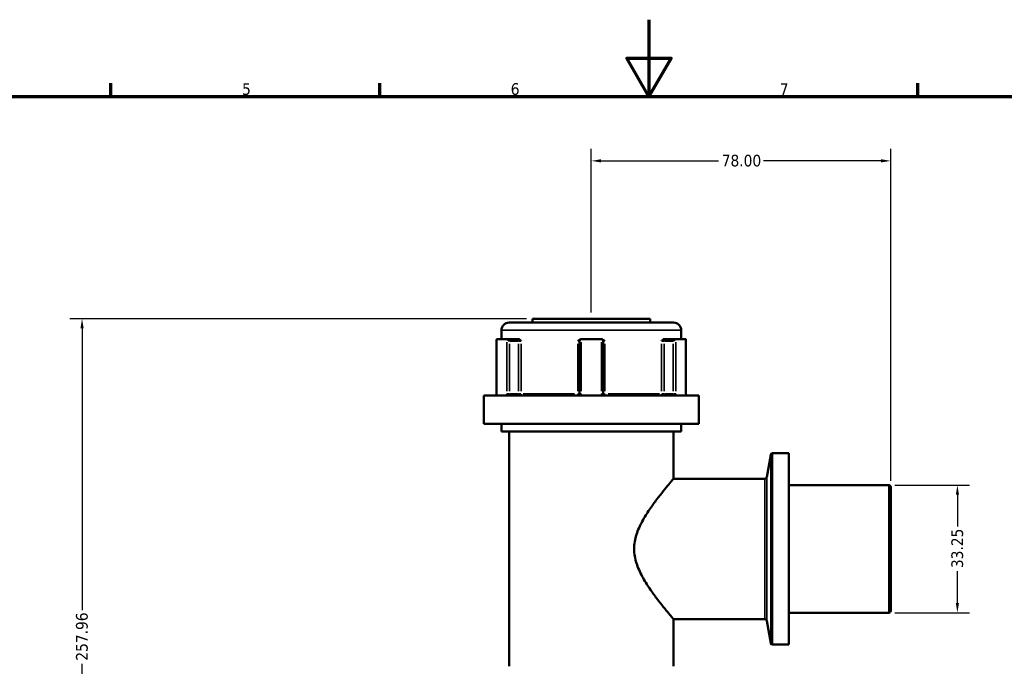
# Model space of a CAD drawing. Header units: millimetres. Extents: x 0 to 904, y 0 to 925.
# Tile 4 of 10: x 257 to 513, y 425 to 594. Entities that reach past the tile are written whole.
import ezdxf

# ---------------------------------------------------------------- set-up
doc = ezdxf.new("R2010")
doc.units = ezdxf.units.MM
for name, color, linetype, lineweight in [('Border (ANSI)', 7, 'Continuous', 70), ('Dimension (ANSI)', 7, 'Continuous', 25), ('Visible (ANSI)', 7, 'Continuous', 50), ('Visible Narrow (ANSI)', 7, 'Continuous', 35)]:
    doc.layers.add(name, color=color, linetype=linetype, lineweight=lineweight)
doc.styles.add('Note Text (ANSI)', font='tahoma.ttf')
doc.dimstyles.new('Default - mm (ANSI)', dxfattribs={"dimtxt": 3.048, "dimasz": 2.5, "dimexe": 3.175, "dimexo": 1.6002, "dimgap": 0.8, "dimtad": 0, "dimtoh": 1, "dimrnd": 1e-08, "dimzin": 4, "dimdsep": 46, "dimtxsty": 'Note Text (ANSI)', "dimcen": 0.09, "dimdle": 10, "dimclrd": 256, "dimclre": 256, "dimclrt": 256, "dimadec": 1, "dimazin": 1, "dimtfac": 1, "dimtofl": 0, "dimtmove": 0, "dimatfit": 3, "dimfxl": 1, "dimtolj": 1, "dimtzin": 4, "dimlwd": -1, "dimlwe": -1, "dimarcsym": 0})

# ---------------------------------------------------------------- blocks, each defined once
blk = doc.blocks.new('Borders Default Border')
at = {"layer": 'Border (ANSI)'}
for p, q in [((280.33, 574), (280.33, 577.45)), ((350.42, 574), (350.42, 577.45)), ((490.58, 574), (490.58, 577.45))]:
    blk.add_line(p, q, dxfattribs=at)
at = {"layer": 'Border (ANSI)', "flags": 128}
for points in [[(420.5, 594), (420.5, 574), (414.73, 584), (426.27, 584), (420.5, 574)], [(20, 20), (20, 574), (821, 574), (821, 20), (20, 20)]]:
    blk.add_lwpolyline(points, dxfattribs=at)
at = {"layer": 'Border (ANSI)', "char_height": 3.05, "attachment_point": 7, "style": 'Note Text (ANSI)'}
for s, insert in [('5', (314.48, 574.34)), ('6', (384.49, 574.34)), ('7', (454.6, 574.4))]:
    blk.add_mtext(s, dxfattribs=dict(at, insert=insert))
blk = doc.blocks.new('*D6')
at = {"layer": 'Defpoints', "color": 0, "transparency": 16777216}
for p in [(482.99, 472.68), (482.99, 439.43), (500.87, 439.43)]:
    blk.add_point(p, dxfattribs=at)
at = {"layer": 'Dimension (ANSI)', "transparency": 16777216}
for p, q in [((484.59, 472.68), (504.05, 472.68)), ((500.87, 470.18), (500.87, 461.86)), ((500.87, 441.93), (500.87, 450.25)), ((484.59, 439.43), (504.05, 439.43))]:
    blk.add_line(p, q, dxfattribs=at)
for points in [[(500.46, 470.18), (501.29, 470.18), (500.87, 472.68)], [(500.46, 441.93), (501.29, 441.93), (500.87, 439.43)]]:
    blk.add_solid(points, dxfattribs=at)
at = {"layer": 'Dimension (ANSI)', "transparency": 16777216, "insert": (499.29, 451.05), "char_height": 3.048, "attachment_point": 1, "rotation": 90, "style": 'Note Text (ANSI)'}
blk.add_mtext('\\A1;33.25', dxfattribs=at)
blk = doc.blocks.new('*D9')
at = {"layer": 'Defpoints', "color": 0, "transparency": 16777216}
for p in [(272.8, 516.05), (390.19, 516.05), (406.32, 258.09)]:
    blk.add_point(p, dxfattribs=at)
at = {"layer": 'Dimension (ANSI)', "transparency": 16777216}
for p, q in [((388.59, 516.05), (269.62, 516.05)), ((272.8, 513.55), (272.8, 440.07)), ((272.8, 260.59), (272.8, 426.12)), ((404.72, 258.09), (269.62, 258.09))]:
    blk.add_line(p, q, dxfattribs=at)
for points in [[(272.38, 513.55), (273.21, 513.55), (272.8, 516.05)], [(272.38, 260.59), (273.21, 260.59), (272.8, 258.09)]]:
    blk.add_solid(points, dxfattribs=at)
at = {"layer": 'Dimension (ANSI)', "transparency": 16777216, "insert": (271.21, 426.92), "char_height": 3.048, "attachment_point": 1, "rotation": 90, "style": 'Note Text (ANSI)'}
blk.add_mtext('\\A1;257.96', dxfattribs=at)
blk = doc.blocks.new('*D10')
at = {"layer": 'Defpoints', "color": 0, "transparency": 16777216}
for p in [(405.49, 557.2), (405.49, 516.05), (483.49, 472.18)]:
    blk.add_point(p, dxfattribs=at)
at = {"layer": 'Dimension (ANSI)', "transparency": 16777216}
for p, q in [((405.49, 517.65), (405.49, 560.38)), ((483.49, 473.78), (483.49, 560.38)), ((407.99, 557.2), (438.66, 557.2)), ((480.99, 557.2), (450.32, 557.2))]:
    blk.add_line(p, q, dxfattribs=at)
for points in [[(407.99, 557.62), (407.99, 556.79), (405.49, 557.2)], [(480.99, 557.62), (480.99, 556.79), (483.49, 557.2)]]:
    blk.add_solid(points, dxfattribs=at)
at = {"layer": 'Dimension (ANSI)', "transparency": 16777216, "insert": (439.46, 558.8), "char_height": 3.048, "attachment_point": 1, "style": 'Note Text (ANSI)'}
blk.add_mtext('\\A1;78.00', dxfattribs=at)

msp = doc.modelspace()

# ---------------------------------------------------------------- linework, layer by layer
at = {"layer": 'Visible (ANSI)'}
for p, q in [((390.19, 516.05), (420.79, 516.05)), ((390.19, 516.05), (390.19, 515.05)), ((420.79, 516.05), (420.79, 515.05)), ((384.07, 515.05), (426.91, 515.05)), ((380.824, 510.633), (380.824, 496.5)), ((380.889, 510.7), (383.449, 510.7)), ((382.07, 513.05), (382.07, 510.7)), ((386.285, 510.7), (383.449, 510.7)), ((386.654, 510.7), (386.285, 510.7)), ((402.93, 510.7), (402.854, 510.7)), ((402.93, 510.7), (408.05, 510.7)), ((408.126, 510.7), (408.05, 510.7)), ((424.694, 510.7), (424.325, 510.7)), ((427.53, 510.7), (424.694, 510.7)), ((427.53, 510.7), (430.09, 510.7)), ((428.91, 513.05), (428.91, 510.7)), ((430.155, 496.5), (430.155, 510.633)), ((402.43, 510.2), (402.43, 496.5)), ((408.55, 496.5), (408.55, 510.2)), ((377.44, 496), (433.54, 496)), ((377.44, 496), (377.44, 488.65)), ((433.54, 496), (433.54, 488.65)), ((377.44, 488.65), (433.54, 488.65)), ((382.07, 488.65), (382.07, 486.65)), ((428.91, 488.65), (428.91, 486.65)), ((382.07, 486.65), (428.91, 486.65)), ((384.07, 486.65), (384.07, 425.455)), ((426.91, 486.65), (426.91, 474.34)), ((451.19, 474.753), (452.217, 480.576)), ((456.97, 480.989), (452.709, 480.989)), ((456.97, 480.989), (456.97, 431.116)), ((450.698, 474.34), (426.91, 474.34)), ((482.99, 472.677), (456.97, 472.677)), ((483.49, 472.177), (483.49, 439.928)), ((482.99, 439.428), (456.97, 439.428)), ((426.91, 437.766), (426.91, 425.455)), ((450.698, 437.766), (426.91, 437.766)), ((451.19, 437.352), (452.217, 431.529)), ((456.97, 431.116), (452.709, 431.116))]:
    msp.add_line(p, q, dxfattribs=at)
for centre, radius, start, end in [((384.07, 513.05), 2, 90, 180), ((426.91, 513.05), 2, 0, 90), ((402.93, 510.2), 0.5, 95.53316, 180), ((408.05, 510.2), 0.5, 0, 84.46684), ((452.709, 480.489), 0.5, 90, 170), ((450.698, 474.84), 0.5, 270, 350), ((482.99, 472.177), 0.5, 0, 90), ((482.99, 439.928), 0.5, 270, 0), ((450.698, 437.266), 0.5, 10, 90), ((452.709, 431.616), 0.5, 190, 270)]:
    msp.add_arc(centre, radius, start, end, dxfattribs=at)
for centre, major_axis, start_param, end_param in [((381.324, 510.2), (-0.483, 0.483), 6.1179578, 6.5449847), ((383.884, 510.2), (0.483, -0.483), 1.3089969, 2.7832214), ((427.095, 510.2), (0.483, 0.483), 0.3583713, 1.8325957), ((429.655, 510.2), (-0.483, -0.483), 2.8797933, 3.3068202)]:
    msp.add_ellipse(centre, major_axis=major_axis, ratio=0.2679492, start_param=start_param, end_param=end_param, dxfattribs=at)
for points in [[(380.869, 510.698), (380.875, 510.699), (380.882, 510.7), (380.889, 510.7)], [(383.449, 510.7), (383.458, 510.7), (383.467, 510.699), (383.477, 510.698)], [(402.881, 510.698), (402.898, 510.699), (402.914, 510.7), (402.93, 510.7)], [(408.05, 510.7), (408.066, 510.7), (408.082, 510.699), (408.098, 510.698)], [(427.502, 510.698), (427.512, 510.699), (427.521, 510.7), (427.53, 510.7)], [(430.09, 510.7), (430.097, 510.7), (430.104, 510.699), (430.111, 510.698)]]:
    msp.add_open_spline(points, degree=3, dxfattribs=at)
for points, knots in [([(386.654, 510.7), (386.705, 510.7), (386.756, 510.683), (386.872, 510.613), (386.931, 510.553), (387.048, 510.407), (387.11, 510.307), (387.175, 510.202), (387.176, 510.201), (387.176, 510.2)], [0.232327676, 0.232327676, 0.232327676, 0.232327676, 0.253574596, 0.253574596, 0.282658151, 0.282658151, 0.324006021, 0.324006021, 0.324303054, 0.324303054, 0.324303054, 0.324303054]), ([(402.004, 510.2), (402.005, 510.201), (402.006, 510.202), (402.108, 510.307), (402.208, 510.407), (402.398, 510.553), (402.493, 510.613), (402.684, 510.683), (402.768, 510.7), (402.854, 510.7)], [-0.000316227, -0.000316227, -0.000316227, -0.000316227, 0, 0, 0.044019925, 0.044019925, 0.07498296, 0.07498296, 0.097602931, 0.097602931, 0.097602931, 0.097602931]), ([(408.126, 510.7), (408.211, 510.7), (408.295, 510.683), (408.486, 510.613), (408.582, 510.553), (408.772, 510.407), (408.871, 510.307), (408.974, 510.202), (408.975, 510.201), (408.975, 510.2)], [0.232327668, 0.232327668, 0.232327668, 0.232327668, 0.253574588, 0.253574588, 0.282658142, 0.282658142, 0.324006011, 0.324006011, 0.324303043, 0.324303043, 0.324303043, 0.324303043]), ([(423.803, 510.2), (423.804, 510.201), (423.804, 510.202), (423.869, 510.307), (423.931, 510.407), (424.049, 510.553), (424.107, 510.613), (424.223, 510.683), (424.274, 510.7), (424.325, 510.7)], [-0.000316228, -0.000316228, -0.000316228, -0.000316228, 0, 0, 0.04401994, 0.04401994, 0.074982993, 0.074982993, 0.097602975, 0.097602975, 0.097602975, 0.097602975]), ([(380.747, 496), (380.756, 496.022), (380.764, 496.047), (380.779, 496.103), (380.786, 496.134), (380.799, 496.2), (380.805, 496.235), (380.814, 496.307), (380.818, 496.345), (380.823, 496.422), (380.824, 496.461), (380.824, 496.5)], [-0.07407238, -0.07407238, -0.07407238, -0.07407238, -0.059257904, -0.059257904, -0.044443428, -0.044443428, -0.029628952, -0.029628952, -0.014814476, -0.014814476, 0, 0, 0, 0]), ([(402.43, 496.5), (402.43, 496.451), (402.422, 496.402), (402.386, 496.281), (402.345, 496.212), (402.222, 496.082), (402.129, 496.031), (401.997, 496.004), (401.963, 496), (401.93, 496)], [-0.23500199, -0.23500199, -0.23500199, -0.23500199, -0.20569371, -0.20569371, -0.15880048, -0.15880048, -0.09783927, -0.09783927, -0.0773717, -0.0773717, -0.0773717, -0.0773717]), ([(409.05, 496), (409.026, 496), (409.002, 496.002), (408.892, 496.018), (408.81, 496.053), (408.688, 496.148), (408.644, 496.2), (408.587, 496.304), (408.569, 496.353), (408.553, 496.435), (408.55, 496.468), (408.55, 496.5)], [-0.788848, -0.788848, -0.788848, -0.788848, -0.77433301, -0.77433301, -0.7219246, -0.7219246, -0.68161043, -0.68161043, -0.65059953, -0.65059953, -0.63121772, -0.63121772, -0.63121772, -0.63121772]), ([(430.155, 496.5), (430.155, 496.461), (430.157, 496.422), (430.161, 496.345), (430.165, 496.307), (430.174, 496.235), (430.18, 496.2), (430.193, 496.134), (430.2, 496.103), (430.216, 496.047), (430.224, 496.022), (430.232, 496)], [1.262435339, 1.262435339, 1.262435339, 1.262435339, 1.277249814, 1.277249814, 1.29206429, 1.29206429, 1.306878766, 1.306878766, 1.321693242, 1.321693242, 1.336507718, 1.336507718, 1.336507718, 1.336507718]), ([(426.91, 437.766), (426.91, 437.766), (426.803, 437.89), (426.379, 438.389), (426.062, 438.764), (425.263, 439.723), (424.78, 440.309), (423.72, 441.627), (423.143, 442.36), (421.96, 443.922), (421.306, 444.816), (419.996, 446.75), (419.34, 447.79), (418.156, 449.979), (417.629, 451.129), (416.87, 453.523), (416.643, 454.769), (416.643, 457.337), (416.87, 458.582), (417.629, 460.976), (418.156, 462.126), (419.34, 464.316), (419.996, 465.355), (421.306, 467.289), (421.96, 468.183), (423.143, 469.745), (423.72, 470.478), (424.78, 471.796), (425.263, 472.382), (426.062, 473.342), (426.379, 473.716), (426.803, 474.215), (426.91, 474.34), (426.91, 474.34)], [3.0074099, 3.0074099, 3.0074099, 3.0074099, 3.3740744, 3.3740744, 3.740739, 3.740739, 4.1074035, 4.1074035, 4.474068, 4.474068, 4.859256, 4.859256, 5.2444439, 5.2444439, 5.6296319, 5.6296319, 6.0148198, 6.0148198, 6.4000078, 6.4000078, 6.7851957, 6.7851957, 7.1703837, 7.1703837, 7.5555717, 7.5555717, 7.9222362, 7.9222362, 8.2889007, 8.2889007, 8.6555652, 8.6555652, 9.0222297, 9.0222297, 9.0222297, 9.0222297])]:
    msp.add_open_spline(points, degree=3, knots=knots, dxfattribs=at)
at = {"layer": 'Visible Narrow (ANSI)'}
for p, q in [((428.621, 513.05), (382.358, 513.05)), ((380.869, 497.21), (380.869, 509.988)), ((383.477, 509.988), (383.477, 497.21)), ((384.134, 497.185), (384.134, 509.515)), ((384.254, 510.2), (386.415, 510.2)), ((386.535, 509.515), (386.535, 497.185)), ((386.566, 510.2), (387.153, 510.2)), ((387.176, 497.185), (387.176, 509.515)), ((402.004, 509.515), (402.004, 497.185)), ((402.039, 510.2), (402.428, 510.2)), ((402.881, 497.21), (402.881, 509.988)), ((408.098, 509.988), (408.098, 497.21)), ((408.551, 510.2), (408.94, 510.2)), ((408.975, 497.185), (408.975, 509.515)), ((423.803, 509.515), (423.803, 497.185)), ((423.826, 510.2), (424.413, 510.2)), ((424.444, 497.185), (424.444, 509.515)), ((424.564, 510.2), (426.725, 510.2)), ((426.845, 509.515), (426.845, 497.185)), ((427.502, 497.21), (427.502, 509.988)), ((430.111, 509.988), (430.111, 497.21)), ((380.864, 496.5), (380.824, 496.5)), ((384.101, 496.5), (383.499, 496.5)), ((386.415, 496.5), (384.254, 496.5)), ((387.153, 496.5), (386.566, 496.5)), ((387.735, 496.5), (401.14, 496.5)), ((402.428, 496.5), (402.039, 496.5)), ((402.845, 496.5), (402.431, 496.5)), ((408.548, 496.5), (408.134, 496.5)), ((408.94, 496.5), (408.551, 496.5)), ((409.839, 496.5), (423.244, 496.5)), ((424.413, 496.5), (423.826, 496.5)), ((426.725, 496.5), (424.564, 496.5)), ((427.48, 496.5), (426.878, 496.5)), ((430.155, 496.5), (430.115, 496.5)), ((452.217, 431.831), (452.217, 480.274)), ((452.709, 480.682), (452.709, 431.423)), ((450.698, 437.991), (450.698, 474.114)), ((451.19, 474.522), (451.19, 437.583)), ((482.99, 439.633), (482.99, 472.472))]:
    msp.add_line(p, q, dxfattribs=at)
for centre, major_axis, ratio, start_param, end_param in [((386.285, 510.2), (0, 0.5), 0.5, 4.7909288, 6.2046455), ((424.694, 510.2), (0, 0.5), 0.5, 0.0785398, 1.4922565), ((386.785, 496.5), (0, -0.5), 0.5, 4.7909288, 6.2046455), ((386.785, 496.5), (0, -0.5), 0.7819657, 0.0785398, 1.4922565), ((401.93, 496.5), (0, -0.5), 0.1488294, 0.0785398, 1.4922565), ((409.05, 496.5), (0, -0.5), 0.1488294, 4.7909288, 6.2046455), ((424.194, 496.5), (0, -0.5), 0.7819657, 4.7909288, 6.2046455), ((424.194, 496.5), (0, -0.5), 0.5, 0.0785398, 1.4922565)]:
    msp.add_ellipse(centre, major_axis=major_axis, ratio=ratio, start_param=start_param, end_param=end_param, dxfattribs=at)
for points, knots in [([(380.812, 496), (380.814, 496.006), (380.815, 496.012), (380.837, 496.108), (380.852, 496.206), (380.866, 496.371), (380.869, 496.435), (380.869, 496.5)], [-0.05238018, -0.05238018, -0.05238018, -0.05238018, -0.050404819, -0.050404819, -0.019386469, -0.019386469, 0, 0, 0, 0]), ([(383.477, 496.5), (383.477, 496.435), (383.481, 496.371), (383.5, 496.206), (383.521, 496.108), (383.553, 496.012), (383.555, 496.006), (383.557, 496)], [0.631217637, 0.631217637, 0.631217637, 0.631217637, 0.650604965, 0.650604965, 0.681624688, 0.681624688, 0.683597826, 0.683597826, 0.683597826, 0.683597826]), ([(384.484, 496), (384.467, 496), (384.449, 496.002), (384.37, 496.018), (384.312, 496.053), (384.228, 496.148), (384.197, 496.2), (384.159, 496.304), (384.147, 496.353), (384.136, 496.435), (384.134, 496.468), (384.134, 496.5)], [-0.78884786, -0.78884786, -0.78884786, -0.78884786, -0.77437366, -0.77437366, -0.72195033, -0.72195033, -0.68162469, -0.68162469, -0.65060496, -0.65060496, -0.63121764, -0.63121764, -0.63121764, -0.63121764]), ([(402.745, 496), (402.784, 496.067), (402.815, 496.138), (402.867, 496.305), (402.881, 496.402), (402.881, 496.5)], [0.182621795, 0.182621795, 0.182621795, 0.182621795, 0.205693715, 0.205693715, 0.235001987, 0.235001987, 0.235001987, 0.235001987]), ([(408.098, 496.5), (408.098, 496.435), (408.104, 496.371), (408.137, 496.206), (408.174, 496.108), (408.228, 496.012), (408.231, 496.006), (408.234, 496)], [0.631217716, 0.631217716, 0.631217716, 0.631217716, 0.650599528, 0.650599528, 0.681610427, 0.681610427, 0.683597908, 0.683597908, 0.683597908, 0.683597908]), ([(426.845, 496.5), (426.845, 496.451), (426.841, 496.402), (426.816, 496.281), (426.789, 496.212), (426.704, 496.082), (426.64, 496.031), (426.544, 496.004), (426.52, 496), (426.495, 496)], [-0.31313757, -0.31313757, -0.31313757, -0.31313757, -0.2838293, -0.2838293, -0.23693606, -0.23693606, -0.17597486, -0.17597486, -0.15550734, -0.15550734, -0.15550734, -0.15550734]), ([(427.422, 496), (427.445, 496.067), (427.464, 496.138), (427.494, 496.305), (427.502, 496.402), (427.502, 496.5)], [0.26075738, 0.26075738, 0.26075738, 0.26075738, 0.283829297, 0.283829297, 0.313137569, 0.313137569, 0.313137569, 0.313137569]), ([(430.111, 496.5), (430.111, 496.435), (430.113, 496.371), (430.127, 496.206), (430.142, 496.108), (430.164, 496.012), (430.166, 496.006), (430.167, 496)], [1.262435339, 1.262435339, 1.262435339, 1.262435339, 1.281821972, 1.281821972, 1.312840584, 1.312840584, 1.314815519, 1.314815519, 1.314815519, 1.314815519])]:
    msp.add_open_spline(points, degree=3, knots=knots, dxfattribs=at)

# ---------------------------------------------------------------- block references
msp.add_blockref('Borders Default Border', (0, 0))

# ---------------------------------------------------------------- dimensions: what is measured, and where the dimension line sits
at = {"layer": 'Dimension (ANSI)'}
dim = msp.add_linear_dim(base=(405.49, 557.203), p1=(483.49, 472.177), p2=(405.49, 516.05), dimstyle='Default - mm (ANSI)', override={"dimgap": 0.8, "dimtoh": 0, "dimdec": 2, "dimtol": 0, "dimlim": 0, "dimtp": 0, "dimtm": 0, "dimtdec": 2, "dimatfit": 1}, dxfattribs=at)
dim.commit()
dim.dimension.update_dxf_attribs({"geometry": '*D10', "text_midpoint": (444.49, 557.203), "dimtype": 160})
for base, p1, p2, picture, middle in [((272.798, 516.05), (406.322, 258.092), (390.19, 516.05), '*D9', (272.798, 433.091)), ((500.874, 439.428), (482.99, 472.677), (482.99, 439.428), '*D6', (500.874, 456.053))]:
    dim = msp.add_linear_dim(base=base, p1=p1, p2=p2, angle=90, dimstyle='Default - mm (ANSI)', override={"dimgap": 0.8, "dimtoh": 0, "dimdec": 2, "dimtol": 0, "dimlim": 0, "dimtp": 0, "dimtm": 0, "dimtdec": 2, "dimatfit": 1}, dxfattribs=at)
    dim.commit()
    dim.dimension.update_dxf_attribs({"geometry": picture, "text_midpoint": middle, "dimtype": 160})

doc.saveas('drawing.dxf')
